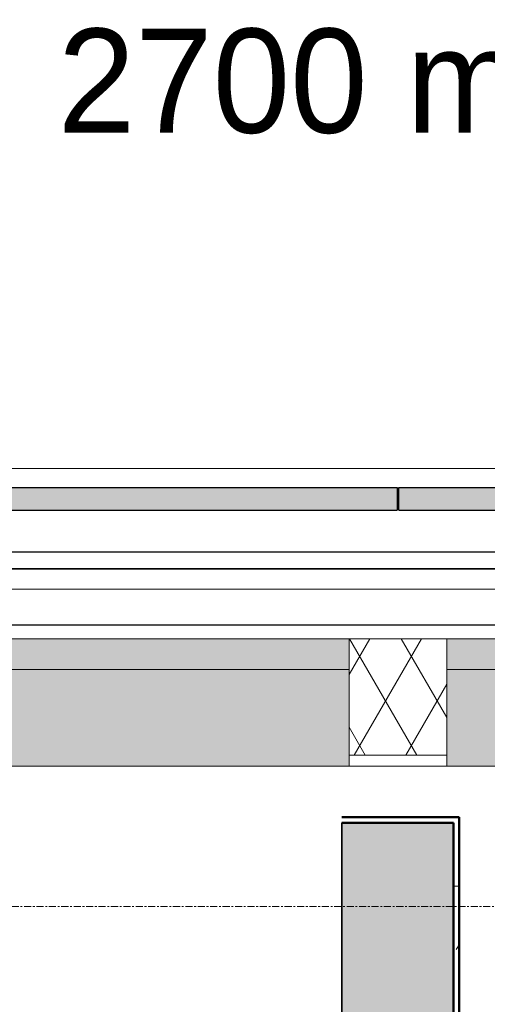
# Model space of a CAD drawing. Header units: millimetres. Extents: x 3625 to 132892, y -52547 to 67182.
# Tile 223 of 256: x 61681 to 62519, y 35653 to 37417. Entities that reach past the tile are written whole.
import ezdxf

# ---------------------------------------------------------------- set-up
doc = ezdxf.new("R2010")
doc.units = ezdxf.units.MM
doc.linetypes.add('stramien', pattern=[22.225, 12.7, -3.175, 3.175, -3.175])
for name, color, linetype, lineweight in [('A-CLNG-IDEN', 6, 'Continuous', 18), ('A-GLAZ', 6, 'Continuous', 18), ('A-WALL-PATT', 2, 'Continuous', 50), ('I-WALL', 2, 'Continuous', 25), ('S-COLS', 6, 'Continuous', 18), ('S-GRID', 1, 'Continuous', 18)]:
    doc.layers.add(name, color=color, linetype=linetype, lineweight=lineweight)
doc.styles.add('Frutiger_3', font='txt', dxfattribs={"height": 186.571782})

# ---------------------------------------------------------------- blocks, each defined once
blk = doc.blocks.new('3073_04 constructie_abt_export 08-11-2012_rvt-1-Plotview plafond begane grond - 1 op 100')
at = {"layer": 'S-COLS', "lineweight": 5}
blk.add_hatch(color=256, dxfattribs=at).paths.add_polyline_path([(33749.6, 35628.2), (33949.6, 35628.2), (33949.6, 35978.2), (33749.6, 35978.2)], flags=0)
at = {"layer": 'S-COLS', "color": 90, "lineweight": 35}
for p, q in [((33749.6, 35628.2), (33749.6, 35978.2)), ((33749.6, 35978.2), (33949.6, 35978.2)), ((33949.6, 35978.2), (33949.6, 35628.2))]:
    blk.add_line(p, q, dxfattribs=at)
blk = doc.blocks.new('31_KA_Houten kozijn metselwerkgevel toiletgroep verdieping - 31_KA_Houten kozijn metselwerkgevel toiletgroep verdieping-V218-Plotview plafond begane grond - 1 op 100')
at = {"layer": 'A-GLAZ'}
for p, q in [((-706.5, 210.1), (-706.5, 180.1)), ((-706.5, 210.1), (706.5, 210.1)), ((-706.5, 180.1), (-706.5, 180.1)), ((-651.7, 180.1), (-706.5, 180.1)), ((-688.5, 175), (-688.5, 180.1))]:
    blk.add_line(p, q, dxfattribs=at)
blk = doc.blocks.new('31_KA_Dubbel houten kozijn metselwerkgevel toiletruimten begane grond - 31_KA_Dubbel houten kozijn metselwerkgevel toiletruimten begane grond-V271-Plotview plafond begane grond - 1 op 100')
at = {"layer": 'A-GLAZ', "lineweight": 25}
for points in [[(-952.2, 323.6), (-2386.2, 323.6), (-2386.2, 150.1), (-952.2, 150.1), (-952.2, 253)], [(333.6, 323.6), (-777.5, 323.6), (-777.5, 150.1), (656.5, 150.1), (656.5, 323.6)], [(-952.2, 150.1), (-2386.2, 150.1), (-2386.2, 95), (-952.2, 95)], [(656.5, 150.1), (-777.5, 150.1), (-777.5, 95), (656.5, 95)]]:
    blk.add_hatch(color=256, dxfattribs=at).paths.add_polyline_path(points, flags=0)
at = {"layer": 'A-GLAZ'}
h = blk.add_hatch(dxfattribs=at)
h.set_pattern_fill('FP_399', color=256, style=0, pattern_type=2)
h.set_pattern_definition([(240, (61493.75, 36363.2), (46.18203, -80.01037), []), (300, (61401.35, 36363.2), (92.38203, -0.01037), [])])
h.paths.add_polyline_path([(-903.4, 303.6), (-952.2, 303.6), (-952.2, 95), (-777.5, 95), (-777.5, 303.6)], flags=0)
h = blk.add_hatch(dxfattribs=at)
h.set_pattern_fill('FP_400', color=256, style=0, pattern_type=2)
h.set_pattern_definition([(180, (61493.75, 36403.2), (-1e-14, -100), [])])
h.paths.add_polyline_path([(-903.4, 70), (-2418.2, 70), (-2418.2, -30), (688.5, -30), (688.5, 70), (333.6, 70)], flags=0)
at = {"layer": 'A-GLAZ', "lineweight": 25}
h = blk.add_hatch(color=256, dxfattribs=at)
h.paths.add_polyline_path([(-903.4, -135), (-2433.2, -135), (-2433.2, -175), (-866.3, -175), (-866.3, -135)], flags=0)
h.paths.add_polyline_path([(-863.3, -135), (-863.3, -175), (688.5, -175), (688.5, -135), (333.6, -135)], flags=0)
at = {"layer": 'A-GLAZ'}
for p, q in [((-952.2, 323.6), (-2386.2, 323.6)), ((-952.2, 323.6), (-777.5, 323.6)), ((-952.2, 150.1), (-952.2, 323.6)), ((-777.5, 323.6), (-777.5, 150.1)), ((656.5, 323.6), (-777.5, 323.6)), ((-777.5, 303.6), (-952.2, 303.6)), ((-952.2, 303.6), (-777.5, 303.6)), ((-2386.2, 150.1), (-952.2, 150.1)), ((-952.2, 150.1), (-2386.2, 150.1)), ((-952.2, 95), (-952.2, 150.1)), ((-777.5, 150.1), (656.5, 150.1)), ((-777.5, 150.1), (-777.5, 95)), ((656.5, 150.1), (-777.5, 150.1)), ((-2418.2, 95), (688.5, 95)), ((-863.3, -175), (-866.3, -175)), ((-2433.2, -210), (703.5, -210))]:
    blk.add_line(p, q, dxfattribs=at)
at = {"layer": 'A-GLAZ', "lineweight": 25}
for p, q in [((688.5, 70), (-2418.2, 70)), ((-2418.2, -30), (688.5, -30)), ((688.5, -30), (-2418.2, -30)), ((-2418.2, -60), (688.5, -60)), ((-866.3, -135), (-2433.2, -135)), ((-866.3, -135), (-866.3, -175)), ((688.5, -135), (-863.3, -135)), ((-863.3, -175), (-863.3, -135)), ((-2433.2, -175), (-866.3, -175)), ((-863.3, -175), (688.5, -175))]:
    blk.add_line(p, q, dxfattribs=at)

msp = doc.modelspace()

# ---------------------------------------------------------------- hatches: boundary and pattern name
at = {"layer": 'A-WALL-PATT', "lineweight": 18}
h = msp.add_hatch(dxfattribs=at)
h.set_pattern_fill('FP_32', color=256, style=0, pattern_type=2)
h.set_pattern_definition([(0, (28508.64, 0), (406.4, 101.6), [33.528, -271.272, 33.528, -271.272, -1625.6]), (0, (28508.64, 0), (406.4, 101.6), [-609.6, 33.528, -576.072, 33.528, -271.272, -711.2]), (0, (28508.64, 0), (406.4, 101.6), [-1524, 33.528, -169.672, 33.528, -474.472]), (120, (28661.04, 50.8), (-291.18818, 301.15272), [33.528, -271.272, 33.528, -271.272, -1625.6]), (120, (28661.04, 50.8), (-291.18818, 301.15272), [-609.6, 33.528, -576.072, 33.528, -271.272, -711.2]), (120, (28661.04, 50.8), (-291.18818, 301.15272), [-1524, 33.528, -169.672, 33.528, -474.472]), (240, (28711.84, 254), (-115.21182, -402.75272), [33.528, -271.272, 33.528, -271.272, -1625.6]), (240, (28711.84, 254), (-115.21182, -402.75272), [-609.6, 33.528, -576.072, 33.528, -271.272, -711.2]), (240, (28711.84, 254), (-115.21182, -402.75272), [-1524, 33.528, -169.672, 33.528, -474.472])])
h.paths.add_polyline_path([(62468.2, 35628.2), (62468.2, 35978.2), (62458.2, 35978.2), (62458.2, 35628.2)], flags=0)

# ---------------------------------------------------------------- linework, layer by layer
at = {"layer": 'I-WALL', "lineweight": 50}
for p, q in [((62258.2, 35988.2), (62468.2, 35988.2)), ((62468.2, 35988.2), (62468.2, 35628.2)), ((62458.2, 35978.2), (62258.2, 35978.2)), ((62458.2, 35628.2), (62458.2, 35978.2))]:
    msp.add_line(p, q, dxfattribs=at)
at = {"layer": 'S-GRID', "linetype": 'stramien'}
msp.add_line((27284.7, 35828.2), (93295.2, 35828.2), dxfattribs=at)

# ---------------------------------------------------------------- block references
at = {"color": 250, "lineweight": 5}
msp.add_blockref('3073_04 constructie_abt_export 08-11-2012_rvt-1-Plotview plafond begane grond - 1 op 100', (28508.6, 0), dxfattribs=at)
at = {"layer": 'A-GLAZ', "lineweight": 25}
msp.add_blockref('31_KA_Houten kozijn metselwerkgevel toiletgroep verdieping - 31_KA_Houten kozijn metselwerkgevel toiletgroep verdieping-V218-Plotview plafond begane grond - 1 op 100', (61441.9, 36403.2), dxfattribs=at)
at = {"layer": 'A-GLAZ', "lineweight": 25, "rotation": 180}
msp.add_blockref('31_KA_Dubbel houten kozijn metselwerkgevel toiletruimten begane grond - 31_KA_Dubbel houten kozijn metselwerkgevel toiletruimten begane grond-V271-Plotview plafond begane grond - 1 op 100', (61493.8, 36403.2), dxfattribs=at)

# ---------------------------------------------------------------- texts
at = {"layer": 'A-CLNG-IDEN', "insert": (61749.4, 37401), "char_height": 186.572, "width": 2436, "attachment_point": 1, "line_spacing_factor": 1.017696, "style": 'Frutiger_3'}
msp.add_mtext('2700 mm + vloer', dxfattribs=at)

doc.saveas('drawing.dxf')
